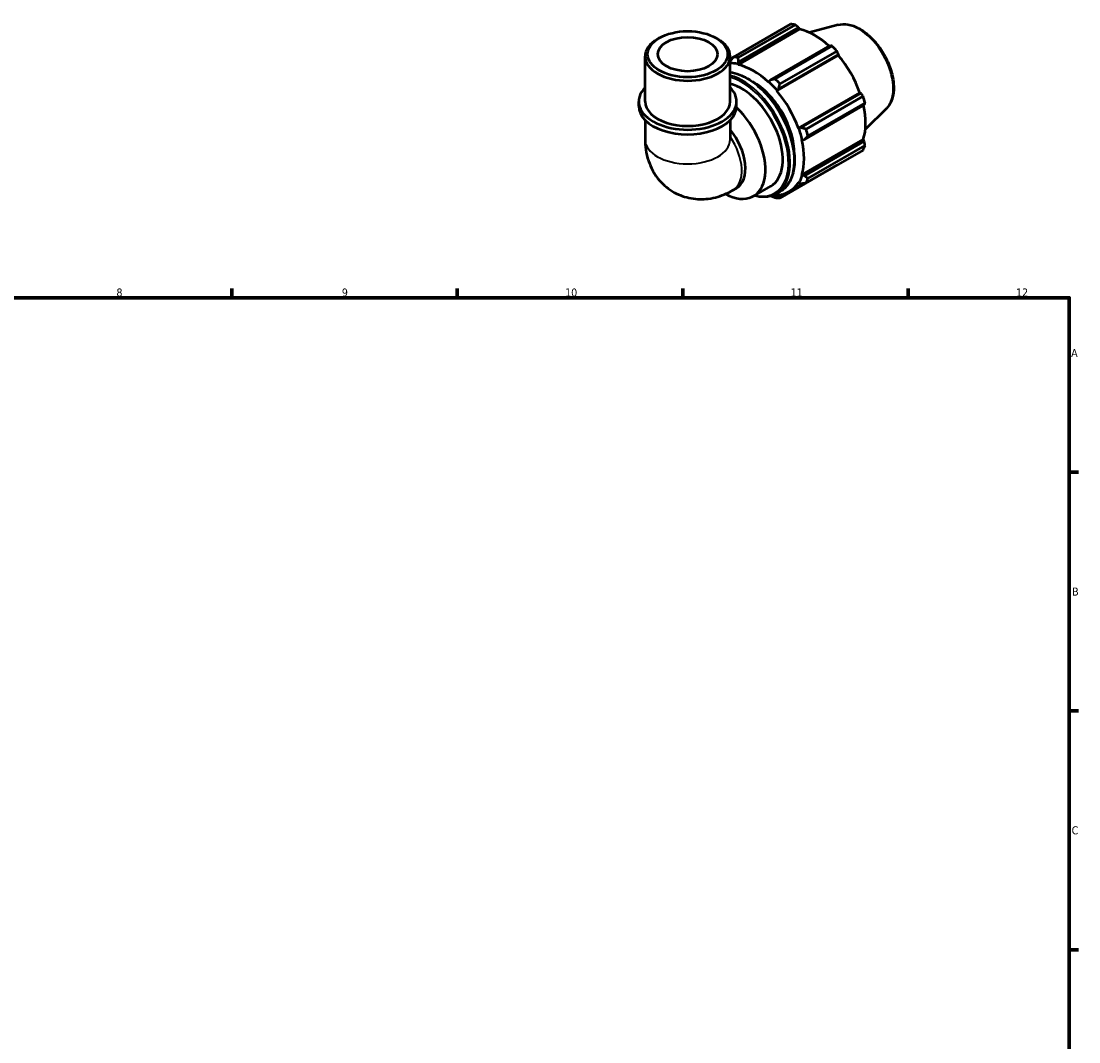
# Model space of a CAD drawing. Header units: millimetres. Extents: x 0 to 931, y 0 to 900.
# Tile 5 of 5: x 495 to 824, y 343 to 660. Entities that reach past the tile are written whole.
import ezdxf

# ---------------------------------------------------------------- set-up
doc = ezdxf.new("R2010")
doc.units = ezdxf.units.MM
for name, color, linetype, lineweight in [('Border (ISO)', 7, 'Continuous', 70), ('Visible (ISO)', 7, 'Continuous', 50), ('Visible Narrow (ISO)', 7, 'Continuous', 35)]:
    doc.layers.add(name, color=color, linetype=linetype, lineweight=lineweight)
doc.styles.add('Note Text (ISO)', font='tahoma.ttf')

# ---------------------------------------------------------------- blocks, each defined once
blk = doc.blocks.new('Borders Default Border')
at = {"layer": 'Border (ISO)'}
for p, q in [((560.67, 574), (560.67, 576.9)), ((630.75, 574), (630.75, 576.9)), ((700.83, 574), (700.83, 576.9)), ((770.92, 574), (770.92, 576.9)), ((821, 519.75), (823.9, 519.75)), ((821, 445.5), (823.9, 445.5)), ((821, 371.25), (823.9, 371.25))]:
    blk.add_line(p, q, dxfattribs=at)
at = {"layer": 'Border (ISO)', "flags": 128}
blk.add_lwpolyline([(20, 20), (20, 574), (821, 574), (821, 20), (20, 20)], dxfattribs=at)
at = {"layer": 'Border (ISO)', "color": 232, "true_color": 0xca0064, "char_height": 2.5, "attachment_point": 7, "style": 'Note Text (ISO)'}
for s, insert in [('8', (524.81, 574.34)), ('9', (594.88, 574.35)), ('10', (664.29, 574.35)), ('11', (734.37, 574.4)), ('12', (804.46, 574.4)), ('A', (821.59, 555.62)), ('B', (821.89, 481.37)), ('C', (821.73, 407.08))]:
    blk.add_mtext(s, dxfattribs=dict(at, insert=insert))

msp = doc.modelspace()

# ---------------------------------------------------------------- linework, layer by layer
at = {"layer": 'Visible (ISO)'}
for p, q in [((716.581, 648.867), (734.306, 659.075)), ((735.788, 658.931), (718.062, 648.724)), ((718.231, 647.347), (736.856, 658.073)), ((736.856, 658.073), (737.174, 657.518)), ((749.21, 658.884), (740.298, 656.467)), ((693.548, 654.802), (692.985, 654.475)), ((711.19, 654.802), (711.753, 654.475)), ((718.044, 646.502), (737.174, 657.518)), ((746.654, 652.43), (728.029, 641.705)), ((729.555, 642.106), (747.281, 652.313)), ((689.149, 635.045), (689.149, 649.112)), ((715.59, 635.045), (715.59, 649.112)), ((716.53, 648.802), (715.59, 648.26)), ((715.59, 647.976), (716.135, 648.29)), ((730.078, 638.355), (749.208, 649.372)), ((730.652, 638.938), (749.278, 649.663)), ((748.762, 650.75), (731.036, 640.543)), ((749.278, 649.663), (749.208, 649.372)), ((715.607, 647.602), (715.59, 647.541)), ((717.993, 646.719), (718.231, 647.347)), ((718.044, 646.502), (717.993, 646.719)), ((727.587, 641.194), (727.536, 641.036)), ((728.029, 641.705), (727.587, 641.194)), ((730.078, 638.355), (730.156, 638.484)), ((730.156, 638.484), (730.652, 638.938)), ((687.166, 633.573), (687.166, 635.045)), ((717.573, 633.573), (717.573, 635.045)), ((736.79, 626.73), (755.92, 637.747)), ((756.206, 637.663), (737.581, 626.938)), ((739.163, 626.467), (756.889, 636.675)), ((757.502, 634.609), (739.777, 624.401)), ((755.92, 637.747), (756.206, 637.663)), ((738.668, 623.278), (757.293, 634.004)), ((764.177, 632.895), (757.613, 626.4)), ((689.149, 629.25), (689.149, 623.253)), ((715.59, 629.25), (715.59, 623.253)), ((736.94, 626.734), (736.79, 626.73)), ((737.581, 626.938), (736.94, 626.734)), ((737.843, 612.211), (756.972, 623.227)), ((737.843, 623.185), (738.004, 623.151)), ((738.004, 623.151), (738.668, 623.278)), ((757.293, 622.675), (738.668, 611.95)), ((756.972, 623.227), (757.293, 622.675)), ((756.889, 619.961), (739.163, 609.754)), ((739.777, 611.113), (757.502, 621.321)), ((731.036, 605.038), (748.762, 615.245)), ((738.004, 612.059), (737.843, 612.211)), ((738.668, 611.95), (738.004, 612.059)), ((722.816, 605.61), (728.19, 608.705)), ((733.929, 607.024), (738.517, 609.666)), ((736.79, 609.879), (736.94, 609.701)), ((736.94, 609.701), (737.581, 609.542)), ((716.445, 607.456), (717.595, 608.119)), ((729.91, 606.372), (731.136, 607.077)), ((730.156, 605.764), (730.078, 605.984)), ((730.652, 605.522), (730.156, 605.764)), ((731.838, 606.204), (730.652, 605.522))]:
    msp.add_line(p, q, dxfattribs=at)
for centre, major_axis, ratio, start_param, end_param in [((741.534, 637.16), (-11.977, 20.798), 0.5780931, 5.8451561, 5.9396837), ((702.369, 649.112), (-13.22, 0), 0.5758617, 5.5016397, 10.2063236), ((741.92, 637.382), (11.138, -19.342), 0.5780931, 2.0696433, 2.6635608), ((741.534, 637.16), (11.977, -20.798), 0.5780931, 1.9181653, 2.0126929), ((723.809, 626.953), (-11.977, 20.798), 0.5780931, 5.8451561, 5.9396837), ((741.92, 637.382), (11.138, -19.342), 0.5780931, 1.2672974, 1.8781627), ((722.79, 626.366), (-11.258, 19.55), 0.5780931, 5.8051535, 5.9680449), ((722.79, 626.366), (-11.138, 19.342), 0.5780931, 5.1942882, 5.8051535), ((722.79, 626.366), (8.983, -15.599), 0.5780931, 0.7635209, 2.3780718), ((722.79, 626.366), (11.258, -19.55), 0.5780931, 1.8781627, 2.0526956), ((723.809, 626.953), (-11.977, 20.798), 0.5780931, 5.059758, 5.1542856), ((702.369, 635.045), (-15.204, 0), 0.5758617, 5.7667102, 9.9412531), ((719.208, 624.303), (8.983, -15.599), 0.5780931, 0, 2.6463652), ((722.79, 626.366), (-11.138, 19.342), 0.5780931, 4.4088901, 5.0197553), ((702.369, 635.045), (-13.22, 0), 0.5758617, 0, 3.1415927), ((741.534, 637.16), (11.977, -20.798), 0.5780931, 1.1327672, 1.2272947), ((702.369, 633.573), (-15.204, 0), 0.5758617, 0, 3.1415927), ((713.834, 621.208), (8.983, -15.599), 0.5780931, 5.5254897, 8.3446883), ((741.92, 637.382), (11.138, -19.342), 0.5780931, 0.4818993, 1.0759774), ((710.998, 619.575), (6.597, -11.457), 0.5780931, 0, 1.8446749), ((722.79, 626.366), (11.258, -19.55), 0.5780931, 1.0927645, 1.2672974), ((723.809, 626.953), (-11.977, 20.798), 0.5780931, 4.2743598, 4.3688874), ((722.79, 626.366), (-11.138, 19.342), 0.5780931, 3.6234919, 4.2343571), ((741.534, 637.16), (11.977, -20.798), 0.5780931, 0.347369, 0.4418966), ((722.79, 626.366), (11.258, -19.55), 0.5780931, 0.3073663, 0.4818993), ((722.79, 626.366), (11.138, -19.342), 0.5780931, 5.9796864, 6.5905516), ((723.809, 626.953), (11.977, -20.798), 0.5780931, 0.347369, 0.4418966), ((722.79, 626.366), (11.258, -19.55), 0.5780931, 5.8815464, 5.9796864), ((723.809, 626.953), (11.977, -20.798), 0.5780931, 5.8451561, 5.9396837)]:
    msp.add_ellipse(centre, major_axis=major_axis, ratio=ratio, start_param=start_param, end_param=end_param, dxfattribs=at)
for major_axis in [(12.427, 0), (9.254, 0)]:
    msp.add_ellipse((702.369, 649.761), major_axis=major_axis, ratio=0.5758617, dxfattribs=at)
for points, weights in [([(736.856, 658.073), (736.335, 658.494), (735.788, 658.931)], [1.00448567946, 1.0026496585, 1]), ([(747.281, 652.313), (746.963, 652.374), (746.654, 652.43)], [1, 1.0026496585, 1.00448567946]), ([(716.581, 648.867), (716.077, 648.218), (715.607, 647.602)], [1.01825972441, 1.01288852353, 1.00672316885]), ([(718.231, 647.347), (718.142, 648.018), (718.062, 648.724)], [1.00672316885, 1.01288852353, 1.01825972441]), ([(749.278, 649.663), (749.027, 650.197), (748.762, 650.75)], [1.00448567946, 1.0026496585, 1]), ([(729.555, 642.106), (728.77, 641.897), (728.029, 641.705)], [1.01825972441, 1.01288852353, 1.00672316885]), ([(730.652, 638.938), (730.834, 639.72), (731.036, 640.543)], [1.00672316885, 1.01288852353, 1.01825972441]), ([(756.889, 636.675), (756.542, 637.18), (756.206, 637.663)], [1, 1.0026496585, 1.00448567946]), ([(757.293, 634.004), (757.398, 634.301), (757.502, 634.609)], [1.00448567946, 1.0026496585, 1]), ([(739.163, 626.467), (738.349, 626.703), (737.581, 626.938)], [1.01825972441, 1.01288852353, 1.00672316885]), ([(738.668, 623.278), (739.204, 623.824), (739.777, 624.401)], [1.00672316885, 1.01288852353, 1.01825972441]), ([(757.502, 621.321), (757.398, 622.013), (757.293, 622.675)], [1, 1.0026496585, 1.00448567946]), ([(748.762, 615.245), (748.776, 615.271), (748.789, 615.297)], [1, 1.00013338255, 1.00026470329]), ([(739.777, 611.113), (739.204, 611.536), (738.668, 611.95)], [1.01825972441, 1.01288852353, 1.00672316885]), ([(737.581, 609.542), (738.349, 609.642), (739.163, 609.754)], [1.00672316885, 1.01288852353, 1.01825972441]), ([(728.274, 605.679), (728.899, 605.432), (729.555, 605.181)], [1.00872383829, 1.01376930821, 1.01825972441]), ([(731.036, 605.038), (730.834, 605.281), (730.652, 605.522)], [1.01825972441, 1.01288852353, 1.00672316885])]:
    msp.add_rational_spline(points, weights, degree=2, dxfattribs=at)
for points, knots in [([(749.21, 658.884), (750.149, 659.139), (751.165, 659.17), (753.339, 658.812), (754.504, 658.385), (756.844, 657.099), (758.019, 656.225), (760.235, 654.135), (761.274, 652.92), (763.118, 650.278), (763.923, 648.851), (765.225, 645.921), (765.721, 644.418), (766.352, 641.473), (766.485, 640.031), (766.354, 637.348), (766.089, 636.105), (765.255, 634.208), (764.773, 633.485), (764.177, 632.895)], [5.6508865, 5.6508865, 5.6508865, 5.6508865, 5.9414672, 5.9414672, 6.2600776, 6.2600776, 6.59097, 6.59097, 6.9211718, 6.9211718, 7.2498571, 7.2498571, 7.5786217, 7.5786217, 7.9089938, 7.9089938, 8.2396148, 8.2396148, 8.4901479, 8.4901479, 8.4901479, 8.4901479]), ([(715.59, 644.187), (716.557, 644.058), (717.557, 643.792), (720.148, 642.78), (721.757, 641.848), (724.884, 639.45), (726.401, 637.984), (729.19, 634.671), (730.462, 632.825), (732.634, 628.939), (733.535, 626.9), (734.875, 622.827), (735.314, 620.796), (735.682, 616.941), (735.611, 615.118), (734.952, 611.87), (734.366, 610.443), (732.883, 608.364), (732.071, 607.616), (731.136, 607.077)], [5.9174352, 5.9174352, 5.9174352, 5.9174352, 6.1242204, 6.1242204, 6.446863, 6.446863, 6.7700067, 6.7700067, 7.0926072, 7.0926072, 7.4150003, 7.4150003, 7.7376637, 7.7376637, 8.0608656, 8.0608656, 8.3831133, 8.3831133, 8.6413135, 8.6413135, 8.6413135, 8.6413135]), ([(689.149, 623.253), (689.149, 621.15), (689.42, 618.917), (690.884, 614.551), (691.984, 612.425), (694.894, 609.068), (696.468, 607.766), (699.86, 605.891), (701.637, 605.278), (705.264, 604.617), (707.1, 604.611), (710.848, 605.082), (712.692, 605.657), (715.078, 606.713), (715.778, 607.072), (716.445, 607.456)], [3.1415927, 3.1415927, 3.1415927, 3.1415927, 3.4557519, 3.4557519, 3.7308719, 3.7308719, 3.9390517, 3.9390517, 4.132108, 4.132108, 4.3410756, 4.3410756, 4.5974913, 4.5974913, 4.712389, 4.712389, 4.712389, 4.712389]), ([(729.91, 606.372), (728.794, 605.729), (727.506, 605.389), (725.149, 605.344), (724.127, 605.48), (723.082, 605.763)], [2.3581282, 2.3581282, 2.3581282, 2.3581282, 2.66647656, 2.66647656, 2.88354363, 2.88354363, 2.88354363, 2.88354363])]:
    msp.add_open_spline(points, degree=3, knots=knots, dxfattribs=at)
at = {"layer": 'Visible Narrow (ISO)'}
for centre, major_axis, ratio, start_param, end_param in [((755.549, 645.231), (-7.57, 13.145), 0.5780931, 3.2927583, 6.1320197), ((720.716, 625.172), (10.42, -18.094), 0.5780931, 0, 2.7127385), ((719.491, 624.466), (10.42, -18.094), 0.5780931, 0, 2.6255138), ((719.208, 624.303), (10.22, -17.748), 0.5780931, 5.7859533, 8.8938285), ((702.369, 623.253), (13.22, 0), 0.5758617, 3.1415927, 6.2831853), ((709.848, 618.913), (6.597, -11.457), 0.5780931, 0, 1.6967392)]:
    msp.add_ellipse(centre, major_axis=major_axis, ratio=ratio, start_param=start_param, end_param=end_param, dxfattribs=at)

# ---------------------------------------------------------------- block references
msp.add_blockref('Borders Default Border', (0, 0))

doc.saveas('drawing.dxf')
